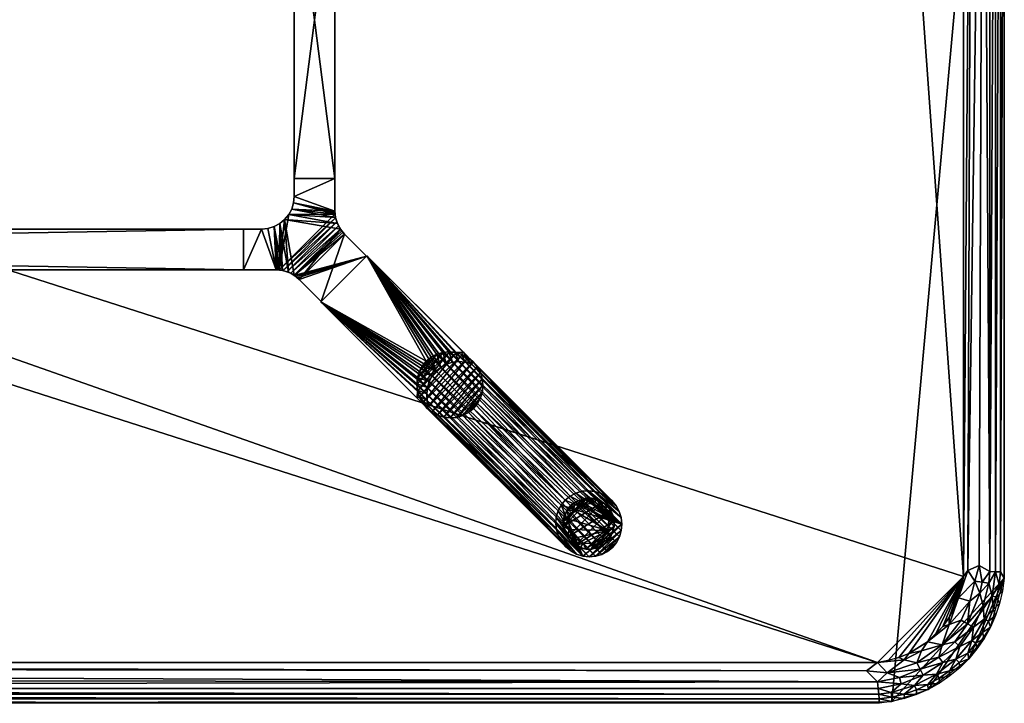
# Model space of a CAD drawing. Header units: inches. Extents: x -1 to 120, y -42 to 1.
# Tile 5 of 6: x 90 to 120, y -42 to -21. Entities that reach past the tile are written whole.
import ezdxf

# ---------------------------------------------------------------- set-up
doc = ezdxf.new("R2010")
doc.units = ezdxf.units.IN
for name, color, linetype in [('AFUTL-3-EDPL', 19, 'Continuous'), ('AFUTL-3-GDPL', 19, 'Continuous'), ('AFUTL-3-HWPT', 4, 'Continuous'), ('AFUTL-3-LGWD', 15, 'Continuous'), ('AFUTL-3-TPWD', 15, 'Continuous')]:
    doc.layers.add(name, color=color, linetype=linetype)

msp = doc.modelspace()

# ---------------------------------------------------------------- meshes
at = {"layer": 'AFUTL-3-EDPL'}
mesh = msp.add_polyface(dxfattribs=at)
corners = [(118.882, -37.917, 28.505), (119.002, -4.23, 28.541), (119.35, -4.059, 28.715), (119.88, -37.964, 29.266), (119.88, -4.034, 29.266), (120, -3.838, 29.547), (118.943, -3.131, 28.592), (119.253, -3.385, 28.715), (119.094, -3.752, 28.592), (119.378, -2.581, 29.056), (119.658, -2.884, 29.266), (119.625, -3.294, 29.056), (119.03, -2.741, 28.715), (119.35, -2.99, 28.871), (119.554, -37.949, 28.871), (119.554, -4.05, 28.871), (119.732, -4.041, 29.056), (119.769, -3.26, 29.266), (118.798, -3.495, 28.505), (118.505, -2.281, 28.592), (119.843, -3.644, 29.266), (119.946, -3.449, 29.547), (118.746, -3.895, 28.476), (118.305, -2.636, 28.476), (118.308, -2.422, 28.505), (119.731, -2.695, 29.547), (119.856, -3.067, 29.547), (118.596, -3.24, 28.476), (119.732, -37.957, 29.056)]
mesh.append_faces([[corners[k] for k in face] for face in [(18, 22, 27)]], dxfattribs={"vtx0": -1})
mesh.append_faces([[corners[k] for k in face] for face in [(6, 18, 19), (14, 2, 15), (13, 15, 7), (10, 25, 17), (8, 2, 1), (17, 26, 20)]], dxfattribs={"vtx0": -1, "vtx1": -1})
mesh.append_faces([[corners[k] for k in face] for face in [(6, 7, 8), (9, 10, 11), (6, 8, 18), (11, 16, 15), (11, 20, 16), (1, 22, 18), (12, 7, 6), (18, 23, 24), (7, 2, 8), (7, 15, 2)]], dxfattribs={"vtx0": -1, "vtx1": -1, "vtx2": -1})
mesh.append_faces([[corners[k] for k in face] for face in [(12, 13, 7), (9, 11, 13), (18, 8, 1)]], dxfattribs={"vtx0": -1, "vtx2": -1})
mesh.append_faces([[corners[k] for k in face] for face in [(20, 21, 4), (27, 23, 18)]], dxfattribs={"vtx1": -1})
mesh.append_faces([[corners[k] for k in face] for face in [(0, 1, 2), (14, 15, 16), (10, 17, 11), (25, 26, 17), (13, 11, 15), (20, 4, 16), (28, 16, 4), (17, 20, 11)]], dxfattribs={"vtx1": -1, "vtx2": -1})
mesh.append_faces([[corners[k] for k in face] for face in [(3, 4, 5), (21, 5, 4), (26, 21, 20)]], dxfattribs={"vtx2": -1})
mesh = msp.add_polyface(dxfattribs=at)
corners = [(119.227, -37.768, 28.64), (119.35, -4.059, 28.715), (119.554, -37.949, 28.871), (119.253, -38.614, 28.715), (118.943, -38.867, 28.592), (119.094, -38.246, 28.592), (119.732, -4.041, 29.056), (119.732, -37.957, 29.056), (119.658, -39.115, 29.266), (119.625, -38.704, 29.056), (119.769, -38.739, 29.266), (118.873, -39.561, 28.715), (119.856, -38.931, 29.547), (119.88, -37.964, 29.266), (120, -3.838, 29.547), (120, -38.16, 29.547), (118.596, -38.758, 28.476), (118.746, -38.104, 28.476), (119.002, -4.23, 28.541), (118.882, -37.917, 28.505), (119.52, -38.308, 28.871), (119.317, -38.278, 28.715), (118.746, -3.895, 28.476), (119.843, -38.354, 29.266), (119.88, -4.034, 29.266), (119.35, -39.008, 28.871), (119.378, -39.417, 29.056), (119.946, -38.549, 29.547), (118.308, -39.577, 28.505)]
mesh.append_faces([[corners[k] for k in face] for face in [(8, 9, 10), (10, 12, 8), (4, 16, 5), (22, 18, 17), (17, 19, 16), (3, 5, 21), (20, 21, 2), (23, 7, 13), (13, 15, 23), (10, 9, 23), (23, 27, 10)]], dxfattribs={"vtx0": -1, "vtx1": -1})
mesh.append_faces([[corners[k] for k in face] for face in [(4, 3, 11), (9, 20, 7), (23, 9, 7), (9, 25, 20), (25, 9, 26), (28, 16, 4), (5, 16, 19), (0, 5, 19), (0, 21, 5), (2, 21, 0)]], dxfattribs={"vtx0": -1, "vtx1": -1, "vtx2": -1})
mesh.append_faces([[corners[k] for k in face] for face in [(3, 4, 5), (2, 6, 7), (13, 14, 15), (17, 18, 19), (20, 3, 21), (7, 24, 13), (23, 15, 27), (19, 1, 0), (11, 3, 25), (7, 20, 2), (10, 27, 12)]], dxfattribs={"vtx0": -1, "vtx2": -1})
mesh.append_faces([[corners[k] for k in face] for face in [(0, 1, 2), (25, 3, 20)]], dxfattribs={"vtx1": -1, "vtx2": -1})
mesh = msp.add_polyface(dxfattribs=at)
corners = [(119.001, -40.07, 29.056), (118.507, -40.64, 29.056), (118.633, -40.25, 28.871), (119.051, -39.663, 28.871), (119.35, -39.008, 28.871), (119.378, -39.417, 29.056), (118.879, -40.464, 29.266), (118.909, -40.631, 29.547), (118.609, -40.747, 29.266), (119.731, -39.303, 29.547), (119.658, -39.115, 29.266), (119.856, -38.931, 29.547), (119.16, -40.329, 29.547), (119.333, -39.826, 29.266), (119.382, -40.006, 29.547), (119.121, -40.156, 29.266), (118.087, -40.2, 28.592), (118.678, -39.448, 28.592), (118.873, -39.561, 28.715), (119.573, -39.663, 29.547), (118.631, -40.909, 29.547), (118.329, -41.16, 29.547), (118.313, -41.004, 29.266), (118.478, -40.116, 28.715), (119.625, -38.704, 29.056), (119.513, -39.478, 29.266), (118.943, -38.867, 28.592), (118.308, -39.577, 28.505)]
mesh.append_faces([[corners[k] for k in face] for face in [(6, 7, 8), (9, 10, 11), (13, 14, 15), (23, 16, 18), (8, 20, 22), (25, 5, 10), (17, 27, 26), (25, 19, 13), (15, 12, 6)]], dxfattribs={"vtx0": -1, "vtx1": -1})
mesh.append_faces([[corners[k] for k in face] for face in [(0, 1, 2), (3, 4, 5), (5, 0, 3), (3, 0, 2), (16, 17, 18), (5, 24, 10), (5, 13, 0), (0, 6, 1), (3, 18, 4), (3, 2, 23)]], dxfattribs={"vtx0": -1, "vtx1": -1, "vtx2": -1})
mesh.append_faces([[corners[k] for k in face] for face in [(12, 7, 6), (19, 14, 13), (20, 21, 22), (6, 8, 1), (13, 15, 0), (23, 18, 3), (8, 22, 1), (25, 10, 9), (17, 26, 18), (7, 20, 8), (14, 12, 15), (9, 19, 25), (25, 13, 5), (15, 6, 0)]], dxfattribs={"vtx1": -1, "vtx2": -1})
mesh = msp.add_polyface(dxfattribs=at)
corners = [(118.633, -40.25, 28.871), (118.111, -40.747, 28.871), (117.985, -40.587, 28.715), (117.454, -40.391, 28.505), (117.308, -40.754, 28.592), (116.927, -40.662, 28.505), (118.087, -40.2, 28.592), (117.914, -41.107, 29.056), (117.654, -41.427, 29.266), (117.243, -41.452, 29.056), (117.411, -40.955, 28.715), (117.505, -41.137, 28.871), (116.778, -41.209, 28.715), (117.994, -41.231, 29.266), (118.005, -41.382, 29.547), (117.636, -40.111, 28.476), (118.308, -39.577, 28.505), (118.111, -39.636, 28.476), (118.305, -39.362, 28.476), (118.596, -38.758, 28.476), (118.507, -40.64, 29.056), (118.478, -40.116, 28.715), (117.663, -41.573, 29.547), (118.678, -39.448, 28.592), (118.313, -41.004, 29.266), (116.836, -41.405, 28.871), (117.303, -41.731, 29.547), (117.298, -41.59, 29.266), (118.329, -41.16, 29.547), (117.068, -40.468, 28.476)]
mesh.append_faces([[corners[k] for k in face] for face in [(10, 11, 12), (13, 14, 8), (2, 1, 10), (8, 22, 27), (24, 28, 13)]], dxfattribs={"vtx0": -1, "vtx1": -1})
mesh.append_faces([[corners[k] for k in face] for face in [(0, 1, 2), (3, 4, 5), (6, 4, 3), (7, 8, 9), (1, 11, 10), (15, 16, 6), (7, 9, 11), (0, 20, 1), (21, 2, 6), (6, 2, 4), (6, 16, 23), (15, 6, 3), (20, 24, 7), (11, 9, 25), (1, 7, 11), (20, 7, 1), (21, 0, 2)]], dxfattribs={"vtx0": -1, "vtx1": -1, "vtx2": -1})
mesh.append_faces([[corners[k] for k in face] for face in [(3, 29, 15)]], dxfattribs={"vtx0": -1, "vtx2": -1})
mesh.append_faces([[corners[k] for k in face] for face in [(15, 17, 16), (18, 19, 16), (13, 8, 7), (14, 22, 8), (17, 18, 16), (2, 10, 4), (22, 26, 27), (28, 14, 13), (8, 27, 9), (24, 13, 7)]], dxfattribs={"vtx1": -1, "vtx2": -1})
mesh = msp.add_polyface(dxfattribs=at)
corners = [(3.872, -41.541, 28.871), (116.145, -41.719, 29.056), (3.855, -41.719, 29.056), (3.936, -40.872, 28.505), (116.109, -41.338, 28.715), (4.232, -41.227, 28.64), (3.222, -41.209, 28.715), (2.415, -40.595, 28.592), (3.285, -40.992, 28.592), (3.515, -41.49, 28.871), (3.553, -41.289, 28.715), (3.596, -41.067, 28.592), (3.841, -41.866, 29.266), (116.16, -42, 29.547), (3.84, -42, 29.547), (3.451, -41.946, 29.547), (3.072, -41.718, 29.266), (3.453, -41.81, 29.266), (2.757, -41.452, 29.056), (3.164, -41.405, 28.871), (3.481, -41.665, 29.056), (3.354, -40.759, 28.505), (2.546, -40.391, 28.505), (116.159, -41.866, 29.266), (3.896, -40.746, 28.476), (3.242, -40.596, 28.476), (115.768, -41.002, 28.541), (3.069, -41.856, 29.547), (2.702, -41.59, 29.266), (2.932, -40.468, 28.476)]
mesh.append_faces([[corners[k] for k in face] for face in [(6, 8, 10), (20, 9, 2), (15, 17, 14), (9, 10, 0), (16, 20, 17), (24, 3, 25), (8, 21, 11), (27, 16, 15), (17, 20, 12), (19, 6, 9), (25, 21, 29)]], dxfattribs={"vtx0": -1, "vtx1": -1})
mesh.append_faces([[corners[k] for k in face] for face in [(5, 11, 3), (18, 19, 20), (11, 21, 3), (8, 22, 21), (16, 18, 20), (5, 10, 11), (0, 10, 5), (25, 3, 21)]], dxfattribs={"vtx0": -1, "vtx1": -1, "vtx2": -1})
mesh.append_faces([[corners[k] for k in face] for face in [(0, 1, 2), (3, 4, 5), (6, 7, 8), (2, 9, 0), (12, 13, 14), (15, 16, 17), (9, 6, 10), (12, 20, 2), (2, 23, 12), (24, 26, 3), (10, 8, 11), (14, 17, 12), (20, 19, 9), (27, 28, 16)]], dxfattribs={"vtx0": -1, "vtx2": -1})
mesh.append_faces([[corners[k] for k in face] for face in [(5, 4, 0)]], dxfattribs={"vtx1": -1, "vtx2": -1})
mesh = msp.add_polyface(dxfattribs=at)
corners = [(3.855, -41.719, 29.056), (116.145, -41.719, 29.056), (116.159, -41.866, 29.266), (3.872, -41.541, 28.871), (116.109, -41.338, 28.715), (116.128, -41.541, 28.871), (117.303, -41.731, 29.547), (116.931, -41.856, 29.547), (116.928, -41.718, 29.266), (116.104, -40.746, 28.476), (115.768, -41.002, 28.541), (3.896, -40.746, 28.476), (117.308, -40.754, 28.592), (116.404, -41.067, 28.592), (116.927, -40.662, 28.505), (116.547, -41.81, 29.266), (116.836, -41.405, 28.871), (117.243, -41.452, 29.056), (116.519, -41.665, 29.056), (116.549, -41.946, 29.547), (3.936, -40.872, 28.505), (117.411, -40.955, 28.715), (116.778, -41.209, 28.715), (117.298, -41.59, 29.266), (117.505, -41.137, 28.871), (116.16, -42, 29.547), (3.841, -41.866, 29.266), (117.068, -40.468, 28.476), (117.454, -40.391, 28.505), (116.758, -40.596, 28.476)]
mesh.append_faces([[corners[k] for k in face] for face in [(3, 4, 5), (9, 10, 11), (15, 19, 2), (23, 6, 8), (13, 4, 10), (18, 15, 1), (8, 7, 15)]], dxfattribs={"vtx0": -1, "vtx1": -1})
mesh.append_faces([[corners[k] for k in face] for face in [(12, 13, 14), (16, 5, 4), (17, 18, 16), (14, 13, 9), (12, 21, 13), (24, 16, 22), (17, 8, 18), (22, 4, 13), (22, 16, 4), (16, 18, 5), (14, 27, 28)]], dxfattribs={"vtx0": -1, "vtx1": -1, "vtx2": -1})
mesh.append_faces([[corners[k] for k in face] for face in [(9, 13, 10), (14, 29, 27)]], dxfattribs={"vtx0": -1, "vtx2": -1})
mesh.append_faces([[corners[k] for k in face] for face in [(0, 1, 2), (6, 7, 8), (15, 2, 1), (20, 10, 4), (21, 22, 13), (23, 8, 17), (19, 25, 2), (26, 2, 25), (3, 5, 1), (7, 19, 15), (18, 1, 5), (8, 15, 18), (9, 29, 14)]], dxfattribs={"vtx1": -1, "vtx2": -1})
at = {"layer": 'AFUTL-3-GDPL'}
mesh = msp.add_polyface(dxfattribs=at)
corners = [(107.322, -37.266), (106.567, -36.065), (107.822, -36.695, 0.531), (107.653, -35.817), (107.022, -35.896, 0.531), (107.9, -36.903), (106.792, -36.926, 0.531), (106.451, -36.572), (107.617, -35.99, 0.531), (106.815, -37.15), (108.016, -36.395), (107.145, -35.701), (106.624, -36.347, 0.531), (107.37, -37.094, 0.531), (106.815, -35.817, 0.177), (107.79, -35.927, 0.177), (106.567, -36.903, 0.177), (107.9, -36.903, 0.177), (107.653, -37.15, 0.177), (106.815, -37.15, 0.177), (106.49, -36.224, 0.177), (107.494, -35.74, 0.177), (108.016, -36.572, 0.177), (107.322, -37.266, 0.177), (107.977, -36.224, 0.177), (106.451, -36.572, 0.177), (107.145, -35.701, 0.177), (107.851, -36.386, 0.531), (107.331, -35.866, 0.531), (106.633, -36.658, 0.531), (106.567, -36.903), (106.815, -35.817), (107.653, -37.15), (107.9, -36.065), (107.059, -37.084, 0.531), (107.647, -36.952, 0.531), (106.765, -36.07, 0.531), (107.727, -36.101, 0.531), (106.677, -35.927, 0.177), (106.974, -37.227, 0.177), (107.145, -37.266), (108.016, -36.572), (106.451, -36.395), (107.322, -35.701), (108.016, -36.395, 0.177), (107.145, -37.266, 0.177), (106.567, -36.065, 0.177), (107.9, -36.065, 0.177), (107.494, -37.227, 0.177), (106.451, -36.395, 0.177), (107.653, -35.817, 0.177), (107.79, -37.04, 0.177)]
mesh.append_faces([[corners[k] for k in face] for face in [(26, 14, 4), (18, 51, 35), (16, 19, 6), (20, 49, 12), (39, 45, 34), (21, 26, 28), (38, 46, 36), (3, 43, 21), (24, 33, 47), (25, 16, 29), (18, 32, 51), (0, 32, 48), (23, 48, 13), (9, 40, 39), (1, 42, 20), (38, 1, 46), (15, 3, 50), (17, 22, 2), (23, 0, 48), (39, 40, 45), (10, 33, 24), (20, 42, 49), (21, 43, 26), (28, 26, 4), (29, 16, 6), (31, 1, 38), (32, 5, 51), (33, 3, 15), (14, 31, 38), (19, 9, 39), (43, 11, 26), (44, 24, 27), (44, 10, 24), (46, 1, 20), (47, 33, 15), (48, 32, 18), (50, 3, 21), (51, 5, 17)]])
mesh.append_faces([[corners[k] for k in face] for face in [(8, 21, 28), (12, 25, 29), (13, 18, 35), (22, 10, 44), (35, 17, 2), (2, 13, 35), (45, 0, 23), (49, 7, 25)]], dxfattribs={"vtx0": -1})
mesh.append_faces([[corners[k] for k in face] for face in [(10, 9, 33), (7, 3, 30), (1, 11, 42), (37, 28, 27), (5, 0, 41), (27, 4, 2), (30, 33, 9), (37, 15, 8), (41, 40, 10), (42, 43, 7)]], dxfattribs={"vtx0": -1, "vtx1": -1})
mesh.append_faces([[corners[k] for k in face] for face in [(2, 12, 29), (2, 36, 12), (2, 34, 13), (2, 6, 34)]], dxfattribs={"vtx0": -1, "vtx2": -1})
mesh.append_faces([[corners[k] for k in face] for face in [(34, 45, 13), (27, 24, 37), (36, 46, 12), (16, 30, 19), (17, 5, 22), (25, 7, 16), (26, 11, 14), (2, 22, 27), (31, 11, 1), (32, 0, 5), (6, 19, 34), (4, 14, 36), (8, 28, 37), (40, 0, 45), (41, 10, 22), (42, 7, 49), (47, 15, 37), (48, 18, 13), (49, 25, 12), (50, 21, 8), (51, 17, 35)]], dxfattribs={"vtx1": -1})
mesh.append_faces([[corners[k] for k in face] for face in [(40, 9, 10), (43, 3, 7), (28, 4, 27), (29, 6, 2), (3, 33, 30), (4, 36, 2), (0, 40, 41), (11, 43, 42)]], dxfattribs={"vtx1": -1, "vtx2": -1})
mesh.append_faces([[corners[k] for k in face] for face in [(24, 47, 37), (22, 44, 27), (11, 31, 14), (7, 30, 16), (5, 41, 22), (15, 50, 8), (30, 9, 19), (14, 38, 36), (19, 39, 34), (45, 23, 13), (46, 20, 12)]], dxfattribs={"vtx2": -1})
at = {"layer": 'AFUTL-3-HWPT'}
mesh = msp.add_polyface(dxfattribs=at)
corners = [(98.183, -16.125, 26.476), (99.433, -16.125, 26.476), (99.433, -25.875, 26.476), (98.183, -25.875, 26.476), (99.433, -16.125, 28.476), (99.433, -25.875, 28.476), (98.183, -25.875, 28.476), (98.183, -16.125, 28.476)]
mesh.append_faces([[corners[k] for k in face] for face in [(3, 1, 2), (1, 5, 2), (6, 2, 5), (3, 7, 0), (5, 7, 6), (0, 4, 1)]], dxfattribs={"vtx0": -1})
mesh.append_faces([[corners[k] for k in face] for face in [(0, 1, 3), (4, 5, 1), (3, 2, 6), (6, 7, 3), (4, 7, 5), (7, 4, 0)]], dxfattribs={"vtx1": -1})
mesh = msp.add_polyface(dxfattribs=at)
corners = [(99.015, -29.657, 26.508), (99.015, -29.657, 28.476), (98.334, -28.976, 28.476), (98.334, -28.976, 26.486), (100.407, -28.265, 28.476), (100.407, -28.265, 26.508), (99.726, -27.584, 26.486), (99.726, -27.584, 28.476), (96.625, -28.683, 28.476), (96.625, -28.683, 26.476), (97.627, -28.683, 26.476), (97.627, -28.683, 28.476), (96.625, -27.433, 28.476), (96.625, -27.433, 26.476), (98.182, -28.851, 28.476), (98.009, -28.759, 28.476), (97.822, -28.702, 28.476), (97.657, -28.683, 26.476), (97.688, -28.685, 26.476), (97.719, -28.687, 26.476), (97.841, -28.706, 26.477), (97.962, -28.741, 26.477), (98.079, -28.791, 26.479), (98.187, -28.855, 26.481), (98.239, -28.892, 26.483), (98.288, -28.932, 26.484), (99.433, -26.877, 28.476), (99.452, -27.072, 28.476), (99.509, -27.259, 28.476), (99.601, -27.432, 28.476), (99.682, -27.538, 26.484), (99.642, -27.489, 26.483), (99.605, -27.437, 26.481), (99.541, -27.329, 26.479), (99.491, -27.212, 26.477), (99.456, -27.091, 26.477), (99.437, -26.969, 26.476), (99.435, -26.938, 26.476), (99.433, -26.907, 26.476), (99.433, -26.877, 26.476), (97.183, -27.433, 28.476), (97.183, -27.433, 26.476), (99.433, -25.875, 28.476), (98.183, -25.875, 28.476), (98.183, -26.433, 28.476), (98.164, -26.628, 28.476), (98.107, -26.816, 28.476), (98.014, -26.988, 28.476), (97.89, -27.14, 28.476), (97.738, -27.264, 28.476), (97.566, -27.357, 28.476), (97.378, -27.414, 28.476), (99.433, -25.875, 26.476), (98.183, -26.433, 26.476), (98.164, -26.628, 26.476), (98.107, -26.816, 26.476), (98.014, -26.988, 26.476), (97.89, -27.14, 26.476), (97.738, -27.264, 26.476), (97.566, -27.357, 26.476), (97.378, -27.414, 26.476), (98.183, -25.875, 26.476)]
mesh.append_faces([[corners[k] for k in face] for face in [(1, 5, 4), (9, 12, 13), (44, 42, 43), (60, 40, 51), (59, 51, 50), (58, 50, 49), (57, 49, 48), (56, 48, 47), (55, 47, 46), (54, 46, 45), (53, 43, 61), (41, 9, 13), (42, 61, 43)]], dxfattribs={"vtx0": -1})
mesh.append_faces([[corners[k] for k in face] for face in [(0, 2, 3), (8, 10, 11), (14, 24, 2), (15, 22, 14), (22, 15, 21), (21, 16, 20), (20, 16, 19), (19, 11, 18), (18, 11, 17), (17, 11, 10), (27, 36, 26), (28, 34, 27), (34, 28, 33), (33, 29, 32), (32, 29, 31), (31, 7, 30), (30, 7, 6), (13, 40, 41), (1, 7, 2), (2, 29, 14), (14, 48, 15), (15, 49, 16), (16, 50, 11), (48, 28, 47), (47, 27, 46), (46, 26, 45), (45, 26, 44), (52, 26, 39), (41, 40, 60), (32, 22, 33), (33, 21, 34), (34, 20, 35), (35, 19, 36), (18, 59, 19), (59, 10, 60), (60, 10, 41), (53, 39, 54), (5, 23, 6), (6, 23, 30), (30, 23, 31), (31, 23, 32)]], dxfattribs={"vtx0": -1, "vtx1": -1})
mesh.append_faces([[corners[k] for k in face] for face in [(14, 29, 48), (19, 56, 36)]], dxfattribs={"vtx0": -1, "vtx1": -1, "vtx2": -1})
mesh.append_faces([[corners[k] for k in face] for face in [(7, 5, 6), (2, 24, 25), (2, 25, 3), (14, 22, 23), (14, 23, 24), (21, 15, 16), (19, 16, 11), (26, 36, 37), (26, 37, 38), (27, 34, 35), (27, 35, 36), (33, 28, 29), (31, 29, 7), (2, 7, 29), (15, 48, 49), (16, 49, 50), (11, 50, 51), (11, 51, 40), (47, 28, 27), (46, 27, 26), (44, 26, 42), (40, 8, 11), (53, 45, 44), (33, 22, 21), (34, 21, 20), (35, 20, 19), (19, 59, 58), (19, 58, 57), (59, 17, 10), (41, 10, 9), (36, 56, 55), (36, 55, 54), (54, 39, 38), (54, 38, 37), (53, 52, 39), (5, 3, 25), (5, 25, 24)]], dxfattribs={"vtx0": -1, "vtx2": -1})
mesh.append_faces([[corners[k] for k in face] for face in [(1, 2, 0), (4, 5, 7), (9, 10, 8), (0, 5, 1), (8, 12, 9), (12, 40, 13), (12, 8, 40), (42, 26, 52), (60, 51, 59), (59, 50, 58), (58, 49, 57), (57, 48, 56), (56, 47, 55), (55, 46, 54), (54, 45, 53), (61, 52, 53), (0, 3, 5), (52, 61, 42)]], dxfattribs={"vtx1": -1})
mesh.append_faces([[corners[k] for k in face] for face in [(38, 39, 26), (29, 28, 48), (44, 43, 53), (23, 22, 32), (18, 17, 59), (57, 56, 19), (37, 36, 54), (24, 23, 5)]], dxfattribs={"vtx1": -1, "vtx2": -1})
mesh.append_faces([[corners[k] for k in face] for face in [(1, 4, 7)]], dxfattribs={"vtx2": -1})
mesh = msp.add_polyface(dxfattribs=at)
corners = [(23.375, -28.683, 26.476), (23.375, -27.433, 26.476), (96.625, -27.433, 26.476), (96.625, -28.683, 26.476), (23.375, -27.433, 28.476), (96.625, -27.433, 28.476), (96.625, -28.683, 28.476), (23.375, -28.683, 28.476)]
mesh.append_faces([[corners[k] for k in face] for face in [(3, 1, 2), (5, 1, 4), (2, 6, 3), (7, 3, 6), (7, 5, 4), (0, 4, 1)]], dxfattribs={"vtx0": -1})
mesh.append_faces([[corners[k] for k in face] for face in [(0, 1, 3), (2, 1, 5), (5, 6, 2), (0, 3, 7), (6, 5, 7), (7, 4, 0)]], dxfattribs={"vtx1": -1})
mesh = msp.add_polyface(dxfattribs=at)
corners = [(100.418, -28.254, 28.476), (99.004, -29.668, 28.476), (101.966, -32.63, 28.476), (102.025, -32.571, 28.476), (101.971, -32.383, 28.476), (101.953, -32.189, 28.476), (101.973, -31.996, 28.476), (102.03, -31.811, 28.476), (102.121, -31.641, 28.476), (102.243, -31.493, 28.476), (102.391, -31.371, 28.476), (102.561, -31.28, 28.476), (102.746, -31.223, 28.476), (102.939, -31.203, 28.476), (103.133, -31.221, 28.476), (103.321, -31.275, 28.476), (103.38, -31.216, 28.476), (99.004, -29.668, 26.476), (102.266, -32.931, 26.476), (103.681, -31.517, 26.476), (100.418, -28.254, 26.476), (102.325, -32.872, 26.476), (103.622, -31.575, 26.476), (103.434, -31.521, 26.476), (103.24, -31.504, 26.476), (103.047, -31.524, 26.476), (102.862, -31.58, 26.476), (102.692, -31.671, 26.476), (102.543, -31.793, 26.476), (102.421, -31.942, 26.476), (102.33, -32.112, 26.476), (102.274, -32.297, 26.476), (102.254, -32.49, 26.476), (102.271, -32.684, 26.476)]
mesh.append_faces([[corners[k] for k in face] for face in [(17, 2, 1), (16, 20, 0), (3, 18, 21), (16, 22, 19), (23, 19, 22), (3, 33, 4), (4, 32, 5), (5, 31, 6), (6, 30, 7), (7, 29, 8), (8, 28, 9), (10, 28, 27), (11, 27, 26), (12, 26, 25), (13, 25, 24), (14, 24, 23), (15, 23, 22), (1, 20, 17)]], dxfattribs={"vtx0": -1})
mesh.append_faces([[corners[k] for k in face] for face in [(1, 9, 0), (2, 4, 1), (33, 17, 32), (32, 17, 31), (31, 17, 30), (30, 17, 29), (29, 17, 28), (28, 20, 27), (27, 20, 26), (26, 20, 25), (25, 20, 24), (24, 20, 23)]], dxfattribs={"vtx0": -1, "vtx1": -1})
mesh.append_faces([[corners[k] for k in face] for face in [(0, 9, 10), (0, 10, 11), (1, 4, 5), (1, 5, 6), (1, 7, 8), (1, 8, 9), (0, 12, 13), (0, 13, 14), (14, 16, 0), (33, 18, 17), (28, 17, 20), (23, 20, 19)]], dxfattribs={"vtx0": -1, "vtx2": -1})
mesh.append_faces([[corners[k] for k in face] for face in [(15, 16, 14), (18, 2, 17), (19, 20, 16), (2, 18, 3), (15, 22, 16), (21, 18, 33), (21, 33, 3), (9, 28, 10), (10, 27, 11), (11, 26, 12), (12, 25, 13), (13, 24, 14), (14, 23, 15), (0, 20, 1)]], dxfattribs={"vtx1": -1})
mesh.append_faces([[corners[k] for k in face] for face in [(6, 7, 1), (11, 12, 0)]], dxfattribs={"vtx1": -1, "vtx2": -1})
mesh.append_faces([[corners[k] for k in face] for face in [(2, 3, 4), (4, 33, 32), (5, 32, 31), (6, 31, 30), (7, 30, 29), (8, 29, 28)]], dxfattribs={"vtx2": -1})
at = {"layer": 'AFUTL-3-LGWD'}
mesh = msp.add_polyface(dxfattribs=at)
corners = [(106.508, -35.758, 0.098), (106.66, -35.633, 0.098), (106.835, -35.541, 0.098), (107.025, -35.486, 0.098), (107.222, -35.468, 0.098), (107.421, -35.49, 0.098), (107.612, -35.55, 0.098), (107.788, -35.646, 0.098), (107.944, -35.774, 0.098), (108.071, -35.929, 0.098), (108.167, -36.106, 0.098), (108.227, -36.297, 0.098), (108.249, -36.495, 0.098), (108.231, -36.693, 0.098), (108.176, -36.882, 0.098), (108.084, -37.057, 0.098), (107.959, -37.209, 0.098), (107.807, -37.334, 0.098), (107.632, -37.426, 0.098), (107.443, -37.481, 0.098), (107.245, -37.499, 0.098), (107.047, -37.477, 0.098), (106.855, -37.417, 0.098), (106.679, -37.321, 0.098), (106.524, -37.194, 0.098), (106.396, -37.038, 0.098), (106.3, -36.862, 0.098), (106.24, -36.671, 0.098), (106.218, -36.472, 0.098), (106.236, -36.275, 0.098), (106.291, -36.085, 0.098), (106.383, -35.91, 0.098), (103.695, -32.945, 28.472), (103.819, -32.792, 28.472), (103.911, -32.618, 28.472), (103.967, -32.428, 28.472), (103.984, -32.23, 28.472), (103.963, -32.032, 28.472), (103.903, -31.841, 28.472), (103.807, -31.664, 28.472), (103.679, -31.509, 28.472), (103.524, -31.381, 28.472), (103.347, -31.285, 28.472), (103.156, -31.226, 28.472), (102.958, -31.204, 28.472), (102.76, -31.221, 28.472), (102.57, -31.277, 28.472), (102.396, -31.369, 28.472), (102.243, -31.493, 28.472), (102.119, -31.646, 28.472), (102.027, -31.82, 28.472), (101.971, -32.01, 28.472), (101.954, -32.208, 28.472), (101.976, -32.406, 28.472), (102.035, -32.597, 28.472), (102.131, -32.774, 28.472), (102.259, -32.929, 28.472), (102.414, -33.057, 28.472), (102.591, -33.153, 28.472), (102.782, -33.213, 28.472), (102.98, -33.234, 28.472), (103.178, -33.217, 28.472), (103.368, -33.161, 28.472), (103.542, -33.069, 28.472)]
mesh.append_faces([[corners[k] for k in face] for face in [(45, 2, 46), (43, 4, 44), (41, 6, 42), (39, 8, 40), (37, 10, 38), (35, 12, 36), (33, 14, 34), (33, 63, 32)]], dxfattribs={"vtx0": -1})
mesh.append_faces([[corners[k] for k in face] for face in [(0, 47, 1), (46, 1, 47), (44, 3, 45), (42, 5, 43), (40, 7, 41), (38, 9, 39), (36, 11, 37), (34, 13, 35), (32, 15, 33), (63, 17, 32), (61, 19, 62), (59, 21, 60), (57, 23, 58), (55, 25, 56), (53, 27, 54), (51, 29, 52), (49, 31, 50), (34, 63, 33), (35, 62, 34), (36, 61, 35), (37, 60, 36), (38, 59, 37), (39, 58, 38), (40, 57, 39), (41, 56, 40), (42, 55, 41), (43, 54, 42), (44, 53, 43), (45, 52, 44), (46, 51, 45), (47, 50, 46), (22, 27, 21), (23, 26, 22), (13, 20, 12), (14, 19, 13), (15, 18, 14), (12, 4, 11), (5, 11, 4), (6, 10, 5), (7, 9, 6)]], dxfattribs={"vtx0": -1, "vtx1": -1})
mesh.append_faces([[corners[k] for k in face] for face in [(21, 31, 12)]], dxfattribs={"vtx0": -1, "vtx1": -1, "vtx2": -1})
mesh.append_faces([[corners[k] for k in face] for face in [(12, 0, 1), (21, 28, 29), (12, 20, 21), (12, 1, 2)]], dxfattribs={"vtx0": -1, "vtx2": -1})
mesh.append_faces([[corners[k] for k in face] for face in [(48, 47, 0), (2, 1, 46), (4, 3, 44), (6, 5, 42), (8, 7, 40), (10, 9, 38), (12, 11, 36), (14, 13, 34), (16, 15, 32), (62, 18, 63), (60, 20, 61), (58, 22, 59), (56, 24, 57), (54, 26, 55), (52, 28, 53), (50, 30, 51), (48, 49, 47), (24, 25, 23), (16, 17, 15), (8, 9, 7)]], dxfattribs={"vtx1": -1})
mesh.append_faces([[corners[k] for k in face] for face in [(3, 2, 45), (5, 4, 43), (7, 6, 41), (9, 8, 39), (11, 10, 37), (13, 12, 35), (15, 14, 33), (18, 17, 63), (20, 19, 61), (22, 21, 59), (24, 23, 57), (26, 25, 55), (28, 27, 53), (30, 29, 51), (0, 31, 49), (62, 63, 34), (61, 62, 35), (60, 61, 36), (59, 60, 37), (58, 59, 38), (57, 58, 39), (56, 57, 40), (55, 56, 41), (54, 55, 42), (53, 54, 43), (52, 53, 44), (51, 52, 45), (50, 51, 46), (49, 50, 47), (31, 0, 12), (30, 31, 21), (29, 30, 21), (27, 28, 21), (26, 27, 22), (25, 26, 23), (19, 20, 13), (18, 19, 14), (17, 18, 15), (3, 4, 12), (2, 3, 12), (10, 11, 5), (9, 10, 6)]], dxfattribs={"vtx1": -1, "vtx2": -1})
mesh.append_faces([[corners[k] for k in face] for face in [(49, 48, 0), (17, 16, 32), (19, 18, 62), (21, 20, 60), (23, 22, 58), (25, 24, 56), (27, 26, 54), (29, 28, 52), (31, 30, 50)]], dxfattribs={"vtx2": -1})
at = {"layer": 'AFUTL-3-TPWD'}
mesh = msp.add_polyface(dxfattribs=at)
corners = [(3.84, 0.002, 29.547), (3.84, -42, 29.547), (120, -38.16, 29.547), (3.896, -40.746, 28.476), (3.896, -1.253, 28.476), (118.746, -38.104, 28.476), (116.549, -0.052, 29.547), (116.549, -41.946, 29.547), (118.746, -3.895, 28.476), (0.054, -3.449, 29.547), (0.054, -38.549, 29.547), (120, -3.838, 29.547), (117.887, -2.111, 28.476), (2.113, -2.111, 28.476), (117.887, -39.887, 28.476), (2.113, -39.887, 28.476), (116.104, -1.253, 28.476), (1.254, -3.895, 28.476), (116.104, -40.746, 28.476), (1.254, -38.104, 28.476), (119.573, -2.336, 29.547), (2.337, -0.426, 29.547), (119.573, -39.663, 29.547), (2.337, -41.573, 29.547), (118.468, -39.068, 28.476), (117.068, -1.531, 28.476), (2.932, -40.468, 28.476), (1.532, -2.93, 28.476), (118.468, -2.93, 28.476), (1.532, -39.068, 28.476), (2.932, -1.531, 28.476), (117.068, -40.468, 28.476), (0.427, -39.663, 29.547), (117.663, -41.573, 29.547), (117.663, -0.426, 29.547), (0.427, -2.336, 29.547), (118.631, -1.089, 29.547), (1.369, -40.909, 29.547), (1.091, -1.367, 29.547), (118.909, -40.631, 29.547), (1.311, -38.435, 28.476), (3.565, -1.309, 28.476), (116.435, -40.689, 28.476), (118.689, -3.563, 28.476), (3.565, -40.689, 28.476), (1.311, -3.563, 28.476), (116.435, -1.309, 28.476), (118.689, -38.435, 28.476), (1.404, -38.758, 28.476), (3.242, -1.402, 28.476), (116.758, -40.596, 28.476), (118.596, -3.24, 28.476), (1.404, -3.24, 28.476), (116.758, -1.402, 28.476), (118.596, -38.758, 28.476), (3.242, -40.596, 28.476), (118.111, -39.636, 28.476), (1.889, -2.362, 28.476), (2.364, -40.111, 28.476), (117.636, -1.887, 28.476), (117.636, -40.111, 28.476), (1.889, -39.636, 28.476), (118.111, -2.362, 28.476), (2.364, -1.887, 28.476), (117.362, -1.693, 28.476), (118.305, -39.362, 28.476)]
mesh.append_faces([[corners[k] for k in face] for face in [(38, 0, 21), (1, 37, 23), (2, 39, 22), (4, 49, 41), (55, 3, 44)]], dxfattribs={"vtx0": -1})
mesh.append_faces([[corners[k] for k in face] for face in [(10, 0, 9), (11, 7, 2), (5, 16, 8), (17, 3, 19), (48, 3, 29), (58, 3, 26), (29, 3, 61), (9, 0, 35), (35, 0, 38), (19, 3, 40), (26, 3, 55), (40, 3, 48), (15, 3, 58), (61, 3, 15)]], dxfattribs={"vtx0": -1, "vtx1": -1})
mesh.append_faces([[corners[k] for k in face] for face in [(11, 6, 1), (1, 6, 10), (4, 18, 17), (5, 18, 4)]], dxfattribs={"vtx0": -1, "vtx1": -1, "vtx2": -1})
mesh.append_faces([[corners[k] for k in face] for face in [(17, 18, 3), (10, 6, 0), (11, 1, 7), (5, 4, 16), (8, 53, 25), (2, 33, 39), (8, 25, 64), (4, 27, 57), (8, 62, 28), (5, 60, 31), (1, 10, 32), (2, 7, 33), (11, 34, 6), (4, 30, 49), (5, 42, 18), (8, 28, 51), (4, 17, 45), (8, 16, 46), (5, 54, 24), (5, 50, 42), (4, 45, 52), (5, 56, 14), (8, 59, 12), (8, 12, 62), (4, 13, 63), (5, 65, 56)]], dxfattribs={"vtx0": -1, "vtx2": -1})
mesh.append_faces([[corners[k] for k in face] for face in [(52, 27, 4), (31, 50, 5), (32, 37, 1), (24, 65, 5), (63, 30, 4), (36, 34, 11), (46, 53, 8), (57, 13, 4), (14, 60, 5), (64, 59, 8)]], dxfattribs={"vtx1": -1, "vtx2": -1})
mesh.append_faces([[corners[k] for k in face] for face in [(11, 20, 36), (51, 43, 8), (5, 47, 54)]], dxfattribs={"vtx2": -1})

doc.saveas('drawing.dxf')
